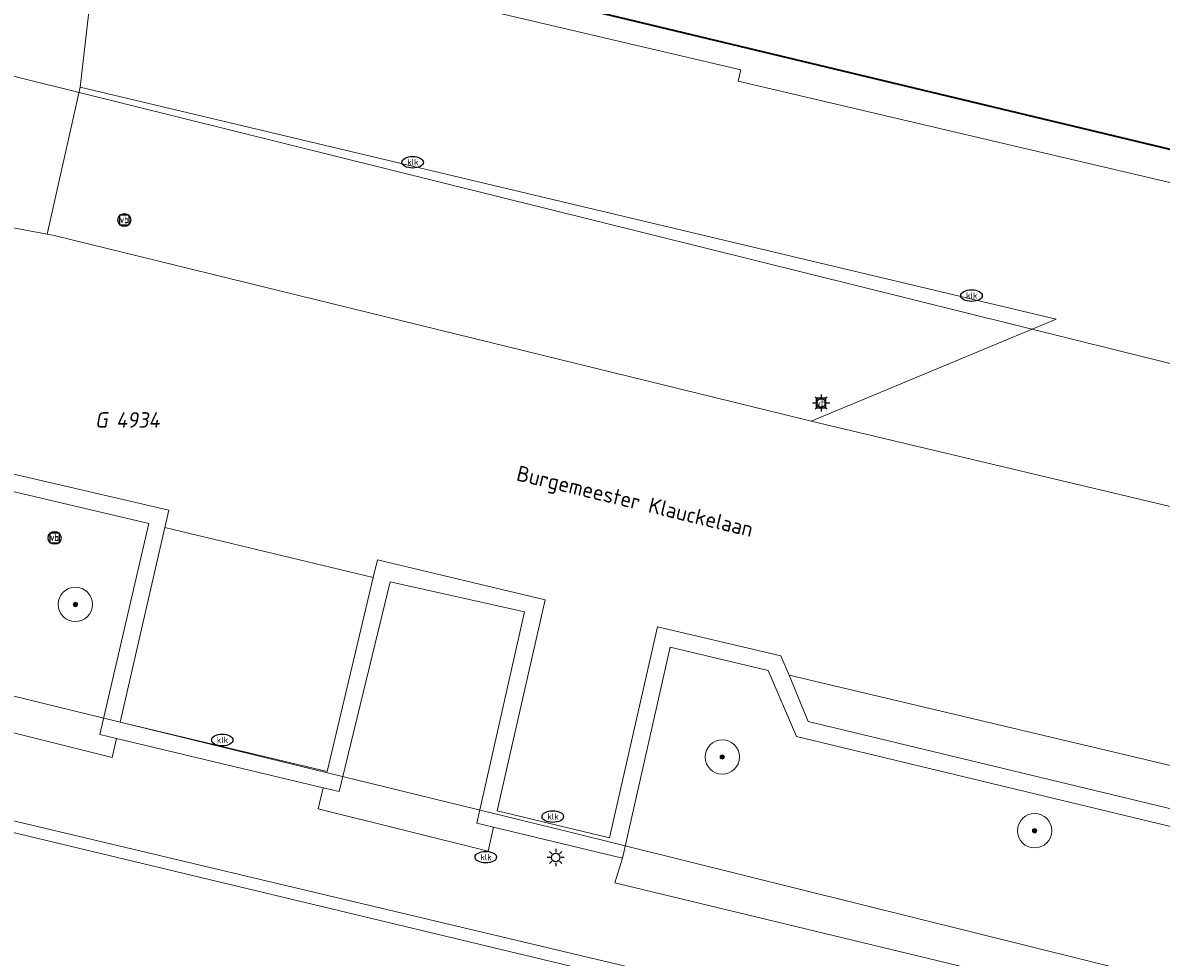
# Model space of a CAD drawing. Header units: metres. Extents: x 253395 to 254027, y 592765 to 593194.
# Tile 91 of 173: x 253457 to 253483, y 593103 to 593125. Entities that reach past the tile are written whole.
import ezdxf
from ezdxf.enums import TextEntityAlignment as Align
from ezdxf.lldxf.tags import DXFTag

# ---------------------------------------------------------------- set-up
doc = ezdxf.new("R2010")
doc.units = ezdxf.units.M
for name, color, linetype, lineweight in [('B-WE-GR-BEPLANTING_CULTUUR_BODEMBEDEKKER-GV', 254, 'Continuous', 18), ('B-WE-GR-BOOM-S', 254, 'Continuous', 25), ('B-WE-IE-MEUBILAIR-S', 254, 'Continuous', 25), ('B-WE-KG-GRENS_PERCEEL-G', 254, 'KG-PERCEEL-SO', 18), ('B-WE-KG-GRENS_PERCEEL-S', 254, 'Continuous', 25), ('B-WE-OG-BEBOUWING-GV', 254, 'Continuous', 35), ('B-WE-OG-TERREIN_BEGROEID-GV', 254, 'Continuous', 18), ('B-WE-OG-TERREIN_ERF-GV', 254, 'Continuous', 18), ('B-WE-OG-TOPOGRAFIE-T18', 254, 'Continuous', 18), ('B-WE-VH-OPENVERHARDING-GV', 254, 'Continuous', 18), ('B-WE-VH-OPENVERHARDING_BETONELEMENT-GV', 254, 'Continuous', 18)]:
    doc.layers.add(name, color=color, linetype=linetype, lineweight=lineweight)
doc.styles.add('NLCS-ISO', font='txt')
doc.styles.add('NLCS-ISO-M200-T18', font='txt', dxfattribs={"height": 0.36})
doc.styles.get("Standard").update_dxf_attribs({"font": 'simplex.shx'})
tags = doc.linetypes.add('KG-PERCEEL-SO', pattern='A,5.5,-2,["P",Standard,S=1.8,R=0,X=-0.5,Y=-0.9],-2,5.5,-2,[5,NLCS.SHX,S=0.75,R=0,X=0,Y=0],-2', length=19).pattern_tags.tags
tags[6] = DXFTag(74, 10)

# ---------------------------------------------------------------- blocks, each defined once
blk = doc.blocks.new('SIE-MEUBILAIR_BORD_VERKEER-SO')
blk.add_lwpolyline([(-0.5625, -0.5625), (0.5625, -0.5625), (0.5625, 0.5625), (-0.5625, 0.5625)], close=True)
at = {"style": 'NLCS-ISO'}
blk.add_text('vb', height=0.75, dxfattribs=at).set_placement((0, 0), align=Align.MIDDLE_CENTER)
blk = doc.blocks.new('SIE-MEUBILAIR_PAAL_VERKEERSBORD-SO')
blk.add_circle((0, 0), 0.75)
at = {"style": 'NLCS-ISO'}
blk.add_text('vb', height=0.75, dxfattribs=at).set_placement((0, 0.07), align=Align.MIDDLE_CENTER)
blk = doc.blocks.new('SIE-MEUBILAIR_PAAL_LICHTMAST-SO')
for points in [[(-0.62, 0), (-1, 0)], [(-0.71, 0.71), (-0.44, 0.44)], [(0, 1), (0, 0.62)], [(0.44, 0.44), (0.71, 0.71)], [(1, 0), (0.62, 0)], [(-0.71, -0.71), (-0.44, -0.44)], [(0, -0.62), (0, -1)], [(0.44, -0.44), (0.71, -0.71)]]:
    blk.add_lwpolyline(points)
blk.add_circle((0, 0), 0.5)
blk = doc.blocks.new('SIE-MEUBILAIR_PUT_KOLK-SO')
blk.add_ellipse((0, 0), major_axis=(1.25, 0), ratio=0.54)
at = {"style": 'NLCS-ISO'}
blk.add_text('klk', height=0.75, dxfattribs=at).set_placement((0.03, 0), align=Align.MIDDLE_CENTER)
blk = doc.blocks.new('SGR-BOOM_GBKN-SO')
at = {"linetype": 'ByBlock', "lineweight": 18}
h = blk.add_hatch(color=0, dxfattribs=at)
h.dxf.hatch_style = 1
edge = h.paths.add_edge_path()
edge.add_arc((0, 0), 0.25, 0, 360)
at = {"color": 0, "linetype": 'ByBlock', "lineweight": 18}
for radius in [2, 0.25]:
    blk.add_circle((0, 0), radius, dxfattribs=at)
at = {"color": 0, "linetype": 'ByBlock', "lineweight": 18, "style": 'NLCS-ISO'}
blk.add_attdef('SOORT', (2.5, 0), '', height=1.5, dxfattribs=at)
blk = doc.blocks.new('SKG-PERCEELNUMMER-SO')
at = {"style": 'NLCS-ISO', "oblique": 10, "flags": 1}
for tag, p in [('GEMEENTECODE', (0, 2.55)), ('PERCEELGROOTTE', (0, -2.45))]:
    blk.add_attdef(tag, text='', height=1.8, dxfattribs=at).set_placement(p, align=Align.MIDDLE_CENTER)
at = {"style": 'NLCS-ISO', "oblique": 10}
blk.add_attdef('SECTIE', text='', height=1.8, dxfattribs=at).set_placement((-0.5, 0), align=Align.MIDDLE_RIGHT)
blk.add_attdef('PERCEELNUMMER', text='', height=1.8, dxfattribs=at).set_placement((0.5, 0), align=Align.MIDDLE_LEFT)

msp = doc.modelspace()

# ---------------------------------------------------------------- linework, layer by layer
at = {"layer": 'B-WE-GR-BEPLANTING_CULTUUR_BODEMBEDEKKER-GV'}
msp.add_lwpolyline([(253458.388, 593123.66), (253457.623, 593120.246), (253457.784, 593120.216), (253475.18, 593115.946), (253475.369, 593115.901), (253481.06, 593118.27)], close=True, dxfattribs=at)
at = {"layer": 'B-WE-KG-GRENS_PERCEEL-G'}
for points in [[(253458.498, 593127.64), (253473.736, 593124.063), (253473.674, 593123.8), (253510.378, 593115.182)], [(253395.499, 593124.766), (253415.555, 593119.838), (253446.006, 593112.156), (253469.703, 593106.36), (253502.009, 593098.33), (253517.804, 593094.455)], [(253454.615, 593124.466), (253509.294, 593110.882), (253510.378, 593115.182)]]:
    msp.add_lwpolyline(points, dxfattribs=at)
msp.add_lwpolyline([(253542.275, 593081.876), (253533.318, 593040.993), (253500.979, 593048.425), (253499.729, 593042.857), (253443.357, 593056.379), (253455.465, 593106.663), (253512.82, 593092.908), (253511.771, 593088.752)], close=True, dxfattribs=at)
at = {"layer": 'B-WE-OG-BEBOUWING-GV'}
msp.add_lwpolyline([(253467.22, 593193.865), (253459.987, 593136.733), (253458.903, 593128.172), (253487.933, 593121.209), (253488.007, 593121.52), (253498.165, 593120.134), (253498.033, 593119.008), (253505.923, 593118.08), (253505.643, 593116.961), (253512.525, 593115.304), (253512.652, 593115.274), (253515.388, 593136.733), (253521.666, 593185.977), (253517.448, 593186.473), (253517.918, 593190.29), (253489.803, 593193.865)], dxfattribs=at)
at = {"layer": 'B-WE-OG-TERREIN_BEGROEID-GV'}
for points in [[(253451.85, 593115.431), (253450.656, 593110.522), (253452.271, 593110.125), (253452.181, 593109.817), (253459.126, 593108.084), (253459.228, 593108.527), (253458.839, 593108.62), (253459.981, 593113.518)], [(253464.032, 593107.378), (253463.916, 593106.889), (253467.864, 593105.904), (253467.99, 593106.461), (253467.597, 593106.555), (253468.704, 593111.467), (253465.586, 593112.169), (253464.405, 593107.289)], [(253470.986, 593105.743), (253470.806, 593105.17), (253505.244, 593096.859), (253505.427, 593097.551), (253505.22, 593097.601), (253506.364, 593102.506), (253498.839, 593104.308), (253497.428, 593103.178), (253475.027, 593108.574), (253474.369, 593110.107), (253472.091, 593110.646)]]:
    msp.add_lwpolyline(points, close=True, dxfattribs=at)
at = {"layer": 'B-WE-OG-TERREIN_ERF-GV'}
msp.add_lwpolyline([(253511.164, 593093.699), (253455.527, 593106.918), (253455.465, 593106.663), (253451, 593088.12), (253449.676, 593082.623), (253498.493, 593070.503), (253503.436, 593069.227), (253503.645, 593069.237), (253503.853, 593069.262), (253504.058, 593069.304), (253504.259, 593069.361), (253504.456, 593069.433), (253504.646, 593069.52), (253504.83, 593069.621), (253505.005, 593069.736), (253505.17, 593069.864), (253505.277, 593069.958)], close=True, dxfattribs=at)
at = {"layer": 'B-WE-VH-OPENVERHARDING-GV'}
for points in [[(253455.881, 593193.865), (253454.911, 593186.146), (253454.284, 593181.025), (253452.956, 593170.656), (253452.326, 593165.477), (253451.05, 593155.189), (253450.388, 593150.037), (253449.035, 593139.751), (253447.54, 593128.384), (253448.432, 593128.199), (253456.211, 593126.364), (253454.832, 593120.766), (253457.623, 593120.246), (253458.388, 593123.66), (253458.903, 593128.172), (253453.368, 593129.5), (253454.288, 593136.733), (253461.551, 593193.865)], [(253535.062, 593101.611), (253521.52, 593104.909), (253521.384, 593104.942), (253516.768, 593106.046), (253516.66, 593106.071), (253514.893, 593106.484), (253514.786, 593106.509), (253508.196, 593108.091), (253508.082, 593108.118), (253475.369, 593115.901), (253475.18, 593115.946), (253457.784, 593120.216), (253457.623, 593120.246), (253454.832, 593120.766), (253456.211, 593126.364), (253448.432, 593128.199), (253447.101, 593122.629), (253425.419, 593127.802), (253408.381, 593131.871), (253395.499, 593134.954)], [(253512.525, 593115.304), (253505.643, 593116.961), (253505.923, 593118.08), (253498.033, 593119.008), (253498.165, 593120.134), (253488.007, 593121.52), (253487.933, 593121.209), (253458.903, 593128.172), (253458.388, 593123.66), (253481.06, 593118.27), (253475.369, 593115.901), (253508.082, 593108.118), (253509.001, 593111.851), (253515.804, 593110.207)], [(253451.934, 593115.807), (253460.444, 593113.831), (253460.352, 593113.429), (253465.193, 593112.264), (253465.292, 593112.679), (253469.185, 593111.746), (253468.076, 593106.84), (253470.685, 593106.214), (253471.798, 593111.122), (253474.663, 593110.443), (253474.852, 593109.993), (253498.354, 593104.423), (253498.733, 593104.722), (253506.851, 593102.777)], [(253505.244, 593096.859), (253470.806, 593105.17), (253470.986, 593105.743), (253467.99, 593106.461), (253467.864, 593105.904), (253463.916, 593106.889), (253464.032, 593107.378), (253459.228, 593108.527), (253459.126, 593108.084), (253452.181, 593109.817), (253451.694, 593107.829), (253455.527, 593106.918), (253511.164, 593093.699)]]:
    msp.add_lwpolyline(points, dxfattribs=at)
for points in [[(253465.193, 593112.264), (253460.352, 593113.429), (253459.314, 593108.903), (253464.123, 593107.759)], [(253474.852, 593109.993), (253475.3, 593108.922), (253497.331, 593103.615), (253498.354, 593104.423)]]:
    msp.add_lwpolyline(points, close=True, dxfattribs=at)
at = {"layer": 'B-WE-VH-OPENVERHARDING_BETONELEMENT-GV'}
for points in [[(253506.851, 593102.777), (253498.733, 593104.722), (253498.354, 593104.423), (253497.331, 593103.615), (253475.3, 593108.922), (253474.852, 593109.993), (253474.663, 593110.443), (253471.798, 593111.122), (253470.685, 593106.214), (253468.076, 593106.84), (253469.185, 593111.746), (253465.292, 593112.679), (253465.193, 593112.264), (253464.123, 593107.759), (253459.314, 593108.903), (253460.352, 593113.429), (253460.444, 593113.831), (253451.934, 593115.807)], [(253451.85, 593115.431), (253459.981, 593113.518), (253458.839, 593108.62), (253459.228, 593108.527), (253464.032, 593107.378), (253464.405, 593107.289), (253465.586, 593112.169), (253468.704, 593111.467), (253467.597, 593106.555), (253467.99, 593106.461), (253470.986, 593105.743), (253472.091, 593110.646), (253474.369, 593110.107), (253475.027, 593108.574), (253497.428, 593103.178), (253498.839, 593104.308), (253506.364, 593102.506)]]:
    msp.add_lwpolyline(points, dxfattribs=at)

# ---------------------------------------------------------------- block references
at = {"layer": 'B-WE-GR-BOOM-S', "xscale": 0.2, "yscale": 0.2, "zscale": 0.2}
for p in [(253458.274, 593111.641), (253473.302, 593108.095), (253480.557, 593106.381)]:
    msp.add_blockref('SGR-BOOM_GBKN-SO', p, dxfattribs=at)
at = {"layer": 'B-WE-IE-MEUBILAIR-S', "xscale": 0.2, "yscale": 0.2, "zscale": 0.2}
for name, p in [('SIE-MEUBILAIR_PUT_KOLK-SO', (253466.109, 593121.916)), ('SIE-MEUBILAIR_PAAL_VERKEERSBORD-SO', (253459.412, 593120.573)), ('SIE-MEUBILAIR_BORD_VERKEER-SO', (253459.412, 593120.573)), ('SIE-MEUBILAIR_PUT_KOLK-SO', (253479.091, 593118.817)), ('SIE-MEUBILAIR_PAAL_LICHTMAST-SO', (253475.598, 593116.321)), ('SIE-MEUBILAIR_BORD_VERKEER-SO', (253475.598, 593116.321)), ('SIE-MEUBILAIR_PAAL_VERKEERSBORD-SO', (253457.792, 593113.187)), ('SIE-MEUBILAIR_BORD_VERKEER-SO', (253457.792, 593113.187)), ('SIE-MEUBILAIR_PUT_KOLK-SO', (253461.686, 593108.49)), ('SIE-MEUBILAIR_PUT_KOLK-SO', (253469.364, 593106.71)), ('SIE-MEUBILAIR_PUT_KOLK-SO', (253467.808, 593105.767)), ('SIE-MEUBILAIR_PAAL_LICHTMAST-SO', (253469.432, 593105.759))]:
    msp.add_blockref(name, p, dxfattribs=at)
at = {"layer": 'B-WE-KG-GRENS_PERCEEL-S', "xscale": 0.2, "yscale": 0.2, "zscale": 0.2}
msp.add_blockref('SKG-PERCEELNUMMER-SO', (253459.123, 593115.928), dxfattribs=at).add_auto_attribs({'PERCEELNUMMER': '4934', 'SECTIE': 'G'})

# ---------------------------------------------------------------- texts
at = {"layer": 'B-WE-OG-TOPOGRAFIE-T18', "style": 'NLCS-ISO-M200-T18'}
msp.add_text('Burgemeester Klauckelaan', height=0.36, rotation=346.4, dxfattribs=at).set_placement((253471.262, 593113.988), align=Align.MIDDLE)

doc.saveas('drawing.dxf')
